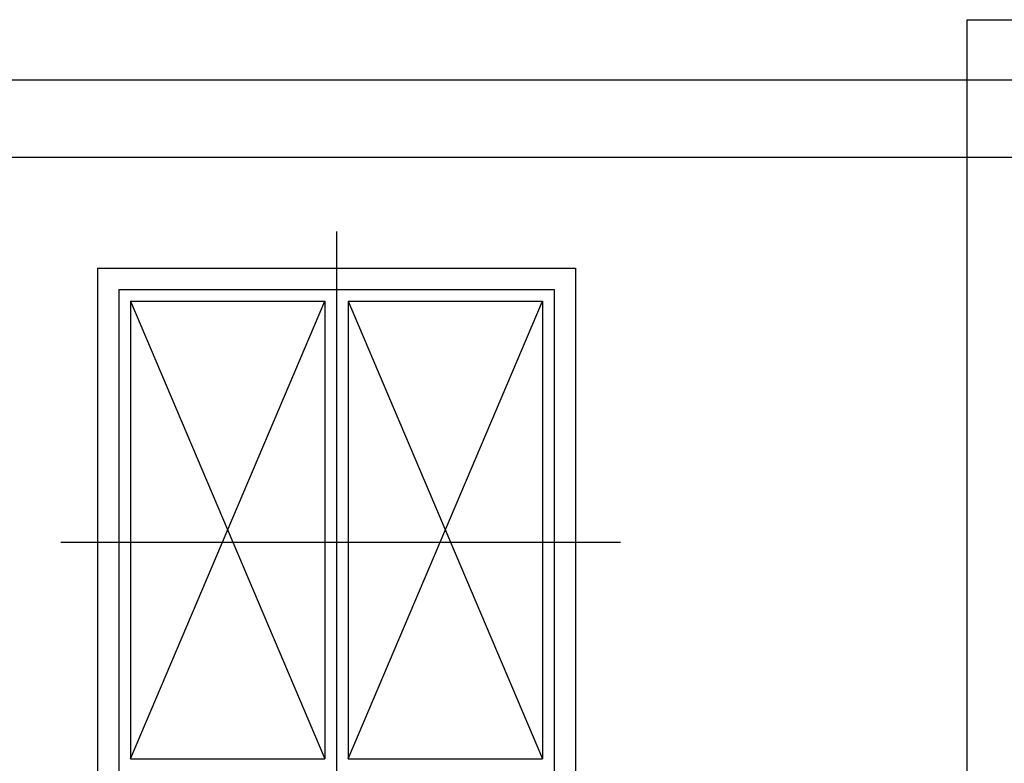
# Model space of a CAD drawing. Header units: millimetres. Extents: x -34725 to 178350, y -13707 to 126150.
# Tile 158 of 256: x 41039 to 46129, y 10121 to 13964. Entities that reach past the tile are written whole.
import ezdxf

# ---------------------------------------------------------------- set-up
doc = ezdxf.new("R2010")
doc.units = ezdxf.units.MM
doc.layers.get('Defpoints').update_dxf_attribs({"linetype": 'CONTINUOUS'})
doc.layers.add('AM_4', color=3, linetype='CONTINUOUS', lineweight=25)
doc.layers.add('AM_5', color=3, linetype='CONTINUOUS', lineweight=25)
doc.styles.get("Standard").update_dxf_attribs({"font": 'isocp.shx'})
doc.dimstyles.new('AM_ISO', dxfattribs={"dimtxt": 3.5, "dimasz": 2.5, "dimexe": 2, "dimexo": 1, "dimgap": 0.6, "dimtad": 1, "dimdsep": 46, "dimtxsty": 'Standard', "dimcen": 0, "dimclrd": 256, "dimclre": 256, "dimclrt": 2, "dimadec": 0, "dimazin": 2, "dimtp": 0.1, "dimtm": 0.1, "dimtfac": 0.71, "dimtmove": 0, "dimatfit": 3, "dimfxl": 1, "dimtfill": 1, "dimtfillclr": 256, "dimlwd": -1, "dimlwe": -1, "dimarcsym": 0})

# ---------------------------------------------------------------- blocks, each defined once
blk = doc.blocks.new('Gebäude_2')
at = {"layer": 'AM_4'}
for p, q in [((3260, -3404), (3260, 7490.3)), ((3260, 7490.3), (3660, 7490.3)), ((9665, 7178.5), (-2745, 7178.5)), ((9665, 6778.5), (-2745, 6778.5)), ((0, 6395.5), (0, 2860.5)), ((-1235, 6205.5), (-1235, 3375.5)), ((-1235, 6205.5), (1235, 6205.5)), ((1235, 6205.5), (1235, 3375.5)), ((-1125, 6095.5), (-1125, 3160.5)), ((-1125, 6095.5), (1125, 6095.5)), ((0, 6095.5), (0, 3610.5)), ((1125, 6095.5), (1125, 3160.5)), ((-1065, 6035.5), (-1065, 3670.5)), ((-1065, 3670.5), (-60, 6035.5)), ((-1065, 6035.5), (-60, 3670.5)), ((-1065, 6035.5), (-60, 6035.5)), ((-60, 6035.5), (-60, 3670.5)), ((60, 3670.5), (1065, 6035.5)), ((60, 6035.5), (1065, 3670.5)), ((60, 6035.5), (60, 3670.5)), ((60, 6035.5), (1065, 6035.5)), ((1065, 6035.5), (1065, 3670.5)), ((-1425, 4790.5), (1468.3, 4790.5)), ((-1065, 3670.5), (-60, 3670.5)), ((60, 3670.5), (1065, 3670.5))]:
    blk.add_line(p, q, dxfattribs=at)
blk = doc.blocks.new('*D66')
at = {"layer": 'AM_5', "transparency": 16777216}
for p, q in [((42676.9, 5358.2), (42676.9, 9633.7)), ((49596.9, 4508.2), (49596.9, 9633.7)), ((43051.9, 9333.7), (49221.9, 9333.7))]:
    blk.add_line(p, q, dxfattribs=at)
for points in [[(43051.9, 9396.2), (43051.9, 9271.2), (42676.9, 9333.7)], [(49221.9, 9396.2), (49221.9, 9271.2), (49596.9, 9333.7)]]:
    blk.add_solid(points, dxfattribs=at)
at = {"layer": 'Defpoints', "color": 0, "transparency": 16777216}
for p in [(49596.9, 9333.7), (42676.9, 5208.2), (49596.9, 4358.2)]:
    blk.add_point(p, dxfattribs=at)
at = {"layer": 'AM_5', "color": 2, "transparency": 16777216, "insert": (47122.1, 9817.4), "char_height": 525, "attachment_point": 5, "bg_fill": 3, "box_fill_scale": 1.1, "bg_fill_color": 256, "bg_fill_true_color": 13158600, "bg_fill_transparency": 0}
blk.add_mtext('6920', dxfattribs=at)

msp = doc.modelspace()

# ---------------------------------------------------------------- block references
at = {"layer": 'AM_4'}
msp.add_blockref('Gebäude_2', (42676.896, 6473.188), dxfattribs=at)

# ---------------------------------------------------------------- next in the draw order: dimensions: what is measured, and where the dimension line sits
at = {"layer": 'AM_5'}
dim = msp.add_linear_dim(base=(49596.896, 9333.725), p1=(42676.896, 5208.188), p2=(49596.896, 4358.188), dimstyle='AM_ISO', override={"dimscale": 150, "dimtmove": 2}, dxfattribs=at)
dim.commit()
dim.dimension.update_dxf_attribs({"geometry": '*D66', "text_midpoint": (47122.13, 9817.383), "dimtype": 160})

doc.saveas('drawing.dxf')
